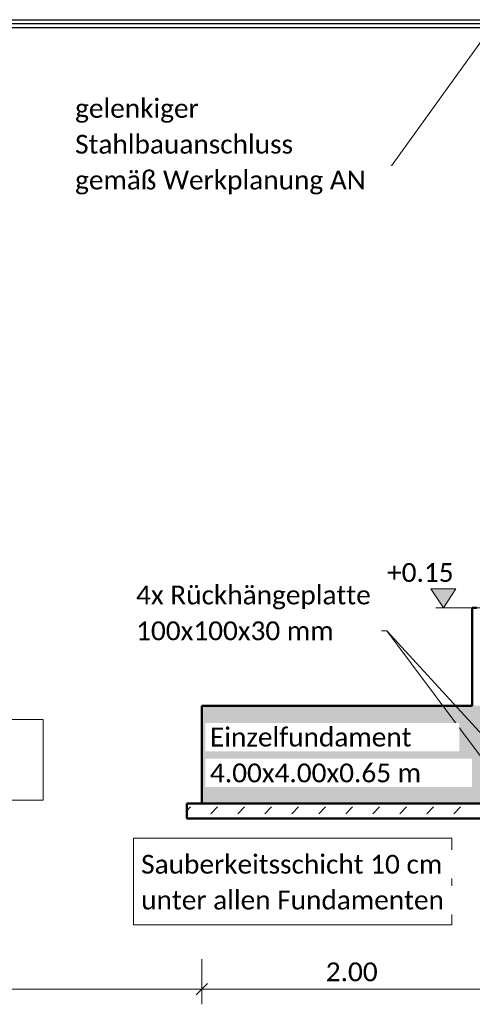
# Model space of a CAD drawing. Header units: metres. Extents: x -3 to 135, y -4 to 27.
# Tile 66 of 81: x 94.12 to 97.13, y -2.48 to 4.06. Entities that reach past the tile are written whole.
import ezdxf

# ---------------------------------------------------------------- set-up
doc = ezdxf.new("R2010")
doc.units = ezdxf.units.M
doc.linetypes.add('Verdeckt', pattern=[0.15, 0.1, -0.05])
for name, color, linetype, lineweight in [('A-ANNO-DIMS', 211, 'Continuous', 9), ('A-ANNO-DIMS-50', 211, 'Continuous', 9), ('A-FLOR', 192, 'Continuous', 35), ('A-FLOR-PATT', 8, 'Continuous', 50), ('G-ANNO-DIMS', 111, 'Continuous', 9), ('S-BEAM', 12, 'Continuous', 35), ('S-BEAM-HDLN', 1, 'Verdeckt', 25), ('S-FNDN', 32, 'Continuous', 35), ('Text', 250, 'Continuous', 9)]:
    doc.layers.add(name, color=color, linetype=linetype, lineweight=lineweight)
doc.styles.add('Calibri_1', font='calibri.ttf', dxfattribs={"height": 0.125})
doc.dimstyles.new('DIM25', dxfattribs={"dimscale": 0.3048, "dimtxt": 0.147169, "dimasz": 0.246063, "dimexe": 0.328084, "dimexo": 0.0625, "dimgap": 0.016404, "dimtad": 1, "dimrnd": 0.001, "dimzin": 0, "dimdsep": 46, "dimtxsty": 'Calibri_1', "dimblk1": 'OBLIQUE', "dimblk2": 'OBLIQUE', "dimsah": 1, "dimcen": 0.09, "dimdle": 0.328084, "dimadec": 0, "dimazin": 0, "dimtfac": 1, "dimtdec": 4, "dimtix": 1, "dimtmove": 0, "dimatfit": 3, "dimfxl": 0.656168, "dimfxlon": 1, "dimtvp": 1, "dimtolj": 1, "dimtzin": 0, "dimlwd": 18, "dimlwe": 18, "dimarcsym": 2})
pattern_1 = [(45, (72.76133, 2.195), (-0.08980256, 0.08980256), [0.0635, -0.0635])]

# ---------------------------------------------------------------- blocks, each defined once
blk = doc.blocks.new('HEB Träger - HEB 500-1128531-1 - 1')
at = {"layer": 'S-BEAM', "lineweight": 25}
for p, q in [((34.7135, 4.0603), (42.4135, 4.0603)), ((42.4135, 4.0325), (34.7135, 4.0325)), ((42.4135, 4.0063), (34.7135, 4.0063))]:
    blk.add_line(p, q, dxfattribs=at)
blk = doc.blocks.new('DIMBLOCK130-1 - 1')
at = {"layer": 'A-ANNO-DIMS-50', "lineweight": 18}
for p, q in [((95.3309, -2.3844), (95.3309, -2.1844)), ((97.3309, -2.3844), (97.3309, -2.1844)), ((97.3309, -2.3844), (95.3309, -2.3844)), ((95.3309, -2.3844), (95.3309, -2.4844)), ((97.3309, -2.3844), (97.3309, -2.4844))]:
    blk.add_line(p, q, dxfattribs=at)
at = {"layer": 'A-ANNO-DIMS-50', "lineweight": 35}
for p, q in [((95.3309, -2.3844), (95.3684, -2.3469)), ((97.3309, -2.3844), (97.3684, -2.3469)), ((95.3309, -2.3844), (95.2934, -2.4219)), ((97.3309, -2.3844), (97.2934, -2.4219))]:
    blk.add_line(p, q, dxfattribs=at)
at = {"layer": 'A-ANNO-DIMS-50', "color": 0, "lineweight": 18, "insert": (96.1557, -2.2061), "char_height": 0.125, "width": 0.420292, "attachment_point": 1, "line_spacing_factor": 1.158048, "style": 'Calibri_1'}
blk.add_mtext('2.00', dxfattribs=at)
blk = doc.blocks.new('_Oblique')
at = {"color": 0, "linetype": 'ByBlock', "lineweight": -2}
blk.add_line((-0.5, -0.5), (0.5, 0.5), dxfattribs=at)
blk = doc.blocks.new('DIMBLOCK131-1 - 1')
at = {"layer": 'A-ANNO-DIMS-50', "lineweight": 18}
for p, q in [((91.3309, -2.3844), (91.3309, -2.1844)), ((95.3309, -2.3844), (95.3309, -2.1844)), ((95.3309, -2.3844), (91.3309, -2.3844)), ((91.3309, -2.3844), (91.3309, -2.4844)), ((95.3309, -2.3844), (95.3309, -2.4844))]:
    blk.add_line(p, q, dxfattribs=at)
at = {"layer": 'A-ANNO-DIMS-50', "lineweight": 35}
for p, q in [((91.3309, -2.3844), (91.3684, -2.3469)), ((95.3309, -2.3844), (95.3684, -2.3469)), ((91.3309, -2.3844), (91.2934, -2.4219)), ((95.3309, -2.3844), (95.2934, -2.4219))]:
    blk.add_line(p, q, dxfattribs=at)
at = {"layer": 'A-ANNO-DIMS-50', "color": 0, "lineweight": 18, "insert": (93.1557, -2.2061), "char_height": 0.125, "width": 0.420292, "attachment_point": 1, "line_spacing_factor": 1.158048, "style": 'Calibri_1'}
blk.add_mtext('4.00', dxfattribs=at)
blk = doc.blocks.new('Höhenkoten - SP-TX-Symbol-Höhenkote-Schnitt-roh_001-616812-1 - 1')
at = {"layer": 'G-ANNO-DIMS'}
blk.add_hatch(color=256, dxfattribs=at).paths.add_polyline_path([(42.2531, 0.2763), (42.1708, 0.15), (42.0866, 0.2763)])
for p, q in [((42.1708, 0.15), (42.0866, 0.2763)), ((42.0866, 0.2763), (42.2531, 0.2763)), ((42.2531, 0.2763), (42.0866, 0.2763)), ((42.0866, 0.2763), (42.1708, 0.15)), ((42.2531, 0.2763), (42.1708, 0.15)), ((42.1708, 0.15), (42.2531, 0.2763)), ((42.1208, 0.15), (42.2208, 0.15))]:
    blk.add_line(p, q, dxfattribs=at)

msp = doc.modelspace()

# ---------------------------------------------------------------- hatches: boundary and pattern name
at = {"layer": 'A-FLOR-PATT', "lineweight": 18}
h = msp.add_hatch(dxfattribs=at)
h.set_pattern_fill('FP_1', color=256, style=0, pattern_type=2)
h.set_pattern_definition(pattern_1)
h.paths.add_polyline_path([(97.8177, -1.25), (99.4309, -1.25), (99.4309, -1.15), (95.2309, -1.15), (95.2309, -1.25), (97.4154, -1.25)])
h = msp.add_hatch(dxfattribs=at)
h.set_pattern_fill('FP_1', color=256, style=0, pattern_type=2)
h.set_pattern_definition(pattern_1)
h.paths.add_polyline_path([(97.8177, -1.25), (99.4309, -1.25), (99.4309, -1.15), (95.2309, -1.15), (95.2309, -1.25), (97.4154, -1.25)])
at = {"layer": 'S-FNDN'}
h = msp.add_hatch(color=256, dxfattribs=at)
h.paths.add_polyline_path([(97.4559, -1.15), (99.3309, -1.15), (99.3309, -0.5), (95.3309, -0.5), (95.3309, -1.15), (97.4154, -1.15)])
h.paths.add_polyline_path([(97.2059, -0.91), (97.2059, -0.9), (97.4559, -0.9), (97.4559, -0.91), (97.2142, -0.91)])

# ---------------------------------------------------------------- linework, layer by layer
at = {"layer": 'A-FLOR', "lineweight": 50}
for p, q in [((99.4309, -1.15), (95.2309, -1.15)), ((95.2309, -1.15), (95.2309, -1.25)), ((99.4309, -1.15), (95.2309, -1.15)), ((95.2309, -1.15), (95.2309, -1.25)), ((95.2309, -1.25), (99.4309, -1.25)), ((95.2309, -1.25), (99.4309, -1.25))]:
    msp.add_line(p, q, dxfattribs=at)
at = {"layer": 'G-ANNO-DIMS'}
for p in [(96.9381, 0.15), (97.4763, 0.15)]:
    msp.add_line(p, (96.9381, 0.15), dxfattribs=at)
at = {"layer": 'S-FNDN', "lineweight": 50}
for p, q in [((97.1609, 0.15), (97.1309, 0.15)), ((97.1309, 0.15), (97.1309, -0.5)), ((97.1309, -0.5), (95.3309, -0.5)), ((95.3309, -0.5), (95.3309, -1.15)), ((95.3309, -1.15), (99.3309, -1.15))]:
    msp.add_line(p, q, dxfattribs=at)
at = {"layer": 'Text'}
for p, q in [((97.2204, 3.9598), (96.525, 2.9944)), ((96.525, 2.9944), (96.5214, 2.9944)), ((96.5631, -0.0017), (96.3152, -0.0017)), ((97.368, -0.8807), (96.5631, -0.0017)), ((97.218, -0.8804), (96.5631, -0.0017))]:
    msp.add_line(p, q, dxfattribs=at)
at = {"layer": 'Text', "flags": 128}
for points in [[(91.5552, -0.5902), (94.2754, -0.5902), (94.2754, -1.1274), (91.5552, -1.1274)], [(94.8777, -1.3807), (96.9952, -1.3807), (96.9952, -1.9567), (94.8777, -1.9567)]]:
    msp.add_lwpolyline(points, close=True, dxfattribs=at)

# ---------------------------------------------------------------- block references
at = {"layer": 'G-ANNO-DIMS'}
msp.add_blockref('Höhenkoten - SP-TX-Symbol-Höhenkote-Schnitt-roh_001-616812-1 - 1', (54.7673, 0), dxfattribs=at)
at = {"layer": 'S-BEAM-HDLN'}
msp.add_blockref('HEB Träger - HEB 500-1128531-1 - 1', (54.7673, 0), dxfattribs=at)

# ---------------------------------------------------------------- texts
at = {"layer": 'G-ANNO-DIMS', "insert": (96.5637, 0.4483), "char_height": 0.125, "width": 0.53861, "attachment_point": 1, "line_spacing_factor": 1.158048, "style": 'Calibri_1'}
msp.add_mtext('+0.15', dxfattribs=at)
at = {"layer": 'Text', "color": 7, "char_height": 0.125, "attachment_point": 1, "style": 'Calibri_1', "bg_fill": 3, "box_fill_scale": 1.25, "bg_fill_color": 256, "bg_fill_true_color": 13158600, "bg_fill_transparency": 0}
for s, insert, width in [('gelenkiger ', (94.4884, 3.5332), 1.054219), ('Stahlbauanschluss', (94.4884, 3.295), 1.759704), ('gemäß Werkplanung AN', (94.4884, 3.0569), 2.340927), ('4x Rückhängeplatte', (94.894, 0.2989), 1.895991), ('100x100x30 mm', (94.894, 0.0608), 1.599367)]:
    msp.add_mtext(s, dxfattribs=dict(at, insert=insert, width=width))

# ---------------------------------------------------------------- dimensions: what is measured, and where the dimension line sits
at = {"layer": 'A-ANNO-DIMS', "lineweight": 18}
for base, p1, p2, override, picture, middle in [((91.3309, -2.3844), (95.3309, -2.1844), (91.3309, -2.1844), {"dimpost": '<>', "dimfxl": 4}, 'DIMBLOCK131-1 - 1', (93.3309, -2.3153)), ((95.3309, -2.3844), (97.3309, -2.1844), (95.3309, -2.1844), {"dimpost": '<>', "dimfxl": 2}, 'DIMBLOCK130-1 - 1', (96.3309, -2.3153))]:
    dim = msp.add_linear_dim(base=base, p1=p1, p2=p2, dimstyle='DIM25', override=override, dxfattribs=at)
    dim.commit()
    dim.dimension.update_dxf_attribs({"geometry": picture, "text_midpoint": middle})

# ---------------------------------------------------------------- next in the draw order: texts
at = {"layer": 'Text', "color": 7, "char_height": 0.125, "attachment_point": 1, "style": 'Calibri_1', "bg_fill": 3, "box_fill_scale": 1.25, "bg_fill_color": 256, "bg_fill_true_color": 13158600, "bg_fill_transparency": 0}
for s, insert, width in [('Einzelfundament', (95.3853, -0.6458), 1.627426), ('4.00x4.00x0.65 m', (95.3853, -0.8839), 1.711603), ('Sauberkeitsschicht 10 cm', (94.9277, -1.4909), 2.433122), ('unter allen Fundamenten', (94.9277, -1.729), 2.441138)]:
    msp.add_mtext(s, dxfattribs=dict(at, insert=insert, width=width))

doc.saveas('drawing.dxf')
